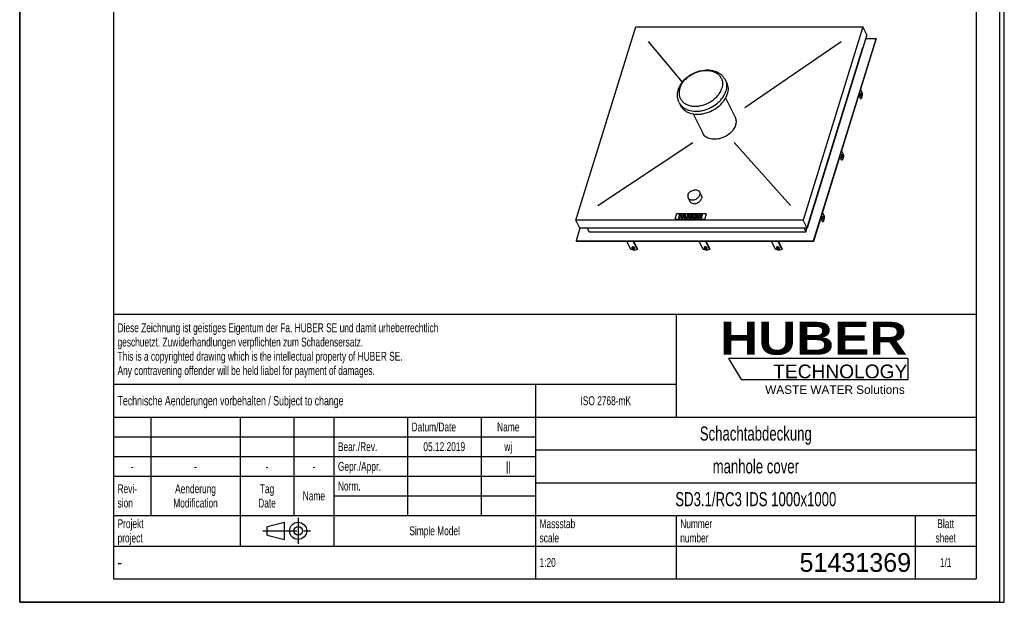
# Model space of a CAD drawing. Header units: millimetres. Extents: x 0 to 4200, y 0 to 5940.
# Tile 1 of 3: x 0 to 4200, y 0 to 2486. Entities that reach past the tile are written whole.
import ezdxf

# ---------------------------------------------------------------- set-up
doc = ezdxf.new("R2010")
doc.units = ezdxf.units.MM
doc.header["$LTSCALE"] = 387.2
doc.linetypes.add('CENTER', pattern=[0.6, 0.375, -0.075, 0.075, -0.075])
doc.layers.get('0').update_dxf_attribs({"linetype": 'CONTINUOUS'})
for name, color, linetype in [('_ACHSEN', 7, 'CONTINUOUS'), ('_KURVEN', 7, 'CONTINUOUS'), ('_ZEICHNUNGSELEM', 7, 'CONTINUOUS'), ('HUBER_Logo_BL2', 7, 'CONTINUOUS')]:
    doc.layers.add(name, color=color, linetype=linetype)
doc.styles.get("Standard").update_dxf_attribs({"font": 'txt', "width": 0.7})
doc.styles.add('TEXTSTYLE_2', font='ariblk.ttf')
doc.styles.add('TEXTSTYLE_3', font='arial.ttf')
doc.styles.add('TEXTSTYLE_4', font='txt', dxfattribs={"width": 0.8})
doc.styles.add('TEXTSTYLE_5', font='txt')

# ---------------------------------------------------------------- blocks, each defined once
blk = doc.blocks.new('HUBER_LOGO_BL2', base_point=(3411.6, 1009.5))
at = {"layer": 'HUBER_Logo_BL2', "color": 5, "linetype": 'Continuous'}
for p, q in [((3788.5, 1040.5), (3023.5, 1040.5)), ((3023.5, 1040.5), (3077.5, 950.5)), ((3788.5, 1040.5), (3788.5, 950.5)), ((3077.5, 950.5), (3788.5, 950.5))]:
    blk.add_line(p, q, dxfattribs=at)
at = {"layer": 'HUBER_Logo_BL2', "color": 2, "linetype": 'Continuous', "attachment_point": 3, "line_spacing_factor": 0.78}
for s, insert, char_height, width, style in [('HUBER\\P\\fArial;\\H58.5;TECHNOLOGY ', (3786.3, 1196.7), 140.4, 775.343, 'TEXTSTYLE_2'), ('WASTE WATER Solutions', (3775.2, 925.3), 36, 594.067, 'TEXTSTYLE_3')]:
    blk.add_mtext(s, dxfattribs=dict(at, insert=insert, char_height=char_height, width=width, style=style))
blk = doc.blocks.new('PROJEKTIONSMETHODE_1_BL3', base_point=(1140, 305))
at = {"color": 2, "linetype": 'Continuous'}
for p, q in [((1055.7, 323.3), (1129, 341.7)), ((1129, 268.3), (1129, 341.7)), ((1055.7, 286.7), (1055.7, 323.3)), ((1055.7, 286.7), (1129, 268.3))]:
    blk.add_line(p, q, dxfattribs=at)
at = {"color": 2, "linetype": 'CENTER'}
for p, q in [((1187.7, 360), (1187.7, 250)), ((1037.3, 305), (1242.7, 305))]:
    blk.add_line(p, q, dxfattribs=at)
at = {"color": 2, "linetype": 'Continuous'}
for radius in [36.7, 18.3]:
    blk.add_circle((1187.7, 305), radius, dxfattribs=at)
blk = doc.blocks.new('*T10')
at = {"color": 3, "linetype": 'Continuous'}
for p, q in [((0, 0), (3680, 0)), ((0, 0), (0, -1130)), ((2400, 0), (2400, -440)), ((3680, 0), (3680, -1130)), ((0, -300), (2400, -300)), ((1800, -300), (1800, -1130)), ((0, -440), (3680, -440)), ((160, -440), (160, -860)), ((540, -440), (540, -990)), ((770, -440), (770, -860)), ((940, -440), (940, -990)), ((1254, -440), (1254, -860)), ((1568, -440), (1568, -860)), ((0, -524), (1800, -524)), ((1800, -580), (3680, -580)), ((0, -608), (1800, -608)), ((0, -692), (1800, -692)), ((1800, -720), (3680, -720)), ((940, -776), (1800, -776)), ((0, -860), (3680, -860)), ((2400, -860), (2400, -1130)), ((3420, -860), (3420, -1130)), ((0, -990), (3680, -990)), ((0, -1130), (3680, -1130))]:
    blk.add_line(p, q, dxfattribs=at)
at = {"layer": '_ZEICHNUNGSELEM', "color": 2, "linetype": 'Continuous', "line_spacing_factor": 0.96}
for s, insert, char_height, width, attachment_point in [('Diese Zeichnung ist geistiges Eigentum der Fa. HUBER SE und damit urheberrechtlich \\Pgeschuetzt. Zuwiderhandlungen verpflichten zum Schadensersatz.\\PThis is a copyrighted drawing which is the intellectual property of HUBER SE.\\PAny contravening offender will be held liabel for payment of damages.', (17.5, -39.8), 38, 4429.714, 1), ('Technische Aenderungen vorbehalten / Subject to change', (17.5, -350), 40, 3049.524, 1), ('ISO 2768-mK', (2100, -351), 38, 665.905, 2), ('Datum/Date', (1271.5, -463), 38, 584.476, 1), ('Name', (1684, -463), 38, 253.333, 2), ('Schachtabdeckung', (2740, -480), 60, 1360, 2), ('Bear./Rev.', (957.5, -547), 38, 544.667, 1), ('wj', (1684, -547), 38, 128.476, 2), ('05.12.2019', (1411, -547), 38, 541.048, 2), ('Gepr./Appr.', (957.5, -631), 38, 598.952, 1), ('||', (1684, -631), 38, 101.333, 2), ('manhole cover', (2740, -620), 60, 1128.571, 2), ('-', (80, -631), 38, 68.762, 2), ('-', (350, -631), 38, 68.762, 2), ('-', (655, -631), 38, 68.762, 2), ('-', (855, -631), 38, 68.762, 2), ('Revi-\\Psion', (17.5, -726.6), 38, 276.857, 1), ('Aenderung\\PModification', (350, -726.6), 38, 591.714, 2), ('Tag\\PDate', (655, -726.6), 38, 220.762, 2), ('Norm. ', (957.5, -715), 38, 351.048, 1), ('SD3.1/RC3 IDS 1000x1000 ', (2740, -760), 60, 2171.429, 2), ('Name', (855, -757), 38, 253.333, 2), ('Projekt\\Pproject', (17.5, -875.6), 38, 367.333, 1), ('Massstab\\Pscale', (1817.5, -875.6), 38, 448.762, 1), ('Nummer\\Pnumber', (2417.5, -875.6), 38, 372.762, 1), ('Blatt\\Psheet', (3550, -875.6), 38, 260.571, 2), ('Simple Model', (1370, -906), 38, 656.857, 2), ('1:20', (1817.5, -1041), 38, 204.476, 1), ('1/1', (3550, -1041), 38, 159.238, 2)]:
    blk.add_mtext(s, dxfattribs=dict(at, insert=insert, char_height=char_height, width=width, attachment_point=attachment_point))
for s, insert, char_height, width, attachment_point, style in [('51431369', (3402.5, -1020), 80, 1026.667, 3, 'TEXTSTYLE_5'), ('-', (17.5, -1035), 50, 36.667, 1, 'TEXTSTYLE_4')]:
    blk.add_mtext(s, dxfattribs=dict(at, insert=insert, char_height=char_height, width=width, attachment_point=attachment_point, style=style))

msp = doc.modelspace()

# ---------------------------------------------------------------- linework, layer by layer
at = {"color": 7, "linetype": 'Continuous'}
for p, q in [((0, 0), (0, 5940)), ((0, 0), (0, 5940)), ((4200, 0), (4200, 5940)), ((4200, 0), (4200, 5940)), ((2372.88, 1630.59), (2627.54, 2454.65)), ((2627.54, 2454.65), (3596.49, 2454.65)), ((3596.49, 2454.65), (3341.84, 1630.59)), ((3613.27, 2420.46), (3596.49, 2454.65)), ((3613.27, 2420.46), (3358.62, 1596.41)), ((3386.46, 1542.58), (3652.73, 2404.24)), ((3387.07, 1541.34), (3653.34, 2403)), ((3652.73, 2404.24), (3608.26, 2404.24)), ((3652.73, 2404.24), (3653.34, 2403)), ((3353.87, 1580.18), (3596.9, 2366.64)), ((3596.74, 2366.97), (3596.9, 2366.64)), ((2389.66, 1596.41), (2372.88, 1630.59)), ((3341.84, 1630.59), (2372.88, 1630.59)), ((2389.93, 1596.41), (2373.29, 1542.58)), ((3358.62, 1596.41), (2389.66, 1596.41)), ((2421.16, 1596.41), (2429.12, 1580.18)), ((3358.62, 1596.41), (3341.84, 1630.59)), ((3345.91, 1596.41), (3353.87, 1580.18)), ((2429.12, 1580.18), (3353.87, 1580.18)), ((2373.29, 1542.58), (2373.9, 1541.34)), ((2373.29, 1542.58), (3386.46, 1542.58)), ((2373.9, 1541.34), (3387.07, 1541.34)), ((2606.82, 1505.91), (2589.44, 1541.34)), ((2617.07, 1541.34), (2634.46, 1505.91)), ((2618.32, 1541.34), (2634.94, 1507.48)), ((3223.93, 1505.91), (3206.55, 1541.34)), ((3234.18, 1541.34), (3251.57, 1505.91)), ((3235.43, 1541.34), (3252.05, 1507.48)), ((3386.46, 1542.58), (3387.07, 1541.34)), ((2634.46, 1505.91), (2634.94, 1507.48)), ((3251.57, 1505.91), (3252.05, 1507.48)), ((0, 0), (4200, 0)), ((0, 0), (4200, 0))]:
    msp.add_line(p, q, dxfattribs=at)
at = {"color": 3, "linetype": 'Continuous'}
for p, q in [((4180, 5900), (4180, 0)), ((0, 2970), (0, 0)), ((4180, 0), (0, 0))]:
    msp.add_line(p, q, dxfattribs=at)
at = {"color": 5, "linetype": 'Continuous'}
for p, q in [((400, 5800), (400, 100)), ((4080, 5800), (4080, 100)), ((400, 100), (4080, 100))]:
    msp.add_line(p, q, dxfattribs=at)
at = {"color": 7, "linetype": 'Continuous'}
for points, knots in [([(2611.38, 1514.05), (2611.29, 1513.75), (2611.24, 1513.07), (2611.45, 1512.44), (2611.6, 1512.13)], [0, 0, 0, 0, 0.4740095, 1, 1, 1, 1]), ([(2623.58, 1512.13), (2623.34, 1512.62), (2622.59, 1513.57), (2621.08, 1514.7), (2619.21, 1515.58), (2617.18, 1516.11), (2615.19, 1516.23), (2613.44, 1515.94), (2612.06, 1515.24), (2611.5, 1514.45), (2611.38, 1514.05)], [0, 0, 0, 0, 0.1139078, 0.2474656, 0.393864, 0.5430021, 0.6841578, 0.8084916, 0.912072, 1, 1, 1, 1]), ([(2611.6, 1512.13), (2611.84, 1511.64), (2612.59, 1510.69), (2614.1, 1509.56), (2615.97, 1508.68), (2618, 1508.15), (2619.99, 1508.03), (2621.74, 1508.32), (2623.12, 1509.02), (2623.68, 1509.81), (2623.8, 1510.21)], [0, 0, 0, 0, 0.1139078, 0.2474656, 0.393864, 0.5430021, 0.6841578, 0.8084916, 0.912072, 1, 1, 1, 1]), ([(2611.77, 1514.78), (2611.78, 1514.69), (2611.83, 1514.32), (2611.96, 1513.95), (2612.09, 1513.7)], [0, 0, 0, 0, 0.2374982, 1, 1, 1, 1]), ([(2612.09, 1513.7), (2612.3, 1513.25), (2612.96, 1512.38), (2614.3, 1511.31), (2615.96, 1510.45), (2617.8, 1509.86), (2619.67, 1509.61), (2621.78, 1509.71), (2623.32, 1510.33), (2623.89, 1511.04)], [0, 0, 0, 0, 0.1102651, 0.2384178, 0.3793689, 0.5251901, 0.6670191, 0.7967543, 1, 1, 1, 1]), ([(2623.8, 1510.21), (2623.89, 1510.51), (2623.94, 1511.18), (2623.73, 1511.82), (2623.58, 1512.13)], [0, 0, 0, 0, 0.4740095, 1, 1, 1, 1]), ([(3228.49, 1514.05), (3228.4, 1513.75), (3228.35, 1513.07), (3228.56, 1512.44), (3228.71, 1512.13)], [0, 0, 0, 0, 0.4740095, 1, 1, 1, 1]), ([(3240.69, 1512.13), (3240.45, 1512.62), (3239.7, 1513.57), (3238.19, 1514.7), (3236.32, 1515.58), (3234.29, 1516.11), (3232.3, 1516.23), (3230.55, 1515.94), (3229.17, 1515.24), (3228.61, 1514.45), (3228.49, 1514.05)], [0, 0, 0, 0, 0.1139078, 0.2474656, 0.393864, 0.5430021, 0.6841578, 0.8084916, 0.912072, 1, 1, 1, 1]), ([(3228.71, 1512.13), (3228.95, 1511.64), (3229.7, 1510.69), (3231.21, 1509.56), (3233.08, 1508.68), (3235.11, 1508.15), (3237.1, 1508.03), (3238.85, 1508.32), (3240.23, 1509.02), (3240.79, 1509.81), (3240.91, 1510.21)], [0, 0, 0, 0, 0.1139078, 0.2474656, 0.393864, 0.5430021, 0.6841578, 0.8084916, 0.912072, 1, 1, 1, 1]), ([(3228.88, 1514.78), (3228.89, 1514.69), (3228.94, 1514.32), (3229.07, 1513.95), (3229.2, 1513.7)], [0, 0, 0, 0, 0.2374982, 1, 1, 1, 1]), ([(3229.2, 1513.7), (3229.42, 1513.25), (3230.07, 1512.38), (3231.41, 1511.31), (3233.07, 1510.45), (3234.91, 1509.86), (3236.78, 1509.61), (3238.89, 1509.71), (3240.43, 1510.33), (3241, 1511.04)], [0, 0, 0, 0, 0.1102651, 0.2384178, 0.3793689, 0.5251901, 0.6670191, 0.7967543, 1, 1, 1, 1]), ([(3240.91, 1510.21), (3241, 1510.51), (3241.05, 1511.18), (3240.84, 1511.82), (3240.69, 1512.13)], [0, 0, 0, 0, 0.4740095, 1, 1, 1, 1]), ([(2634.46, 1505.91), (2632.83, 1504.82), (2628.76, 1503.22), (2621.9, 1502.55), (2614.35, 1503.39), (2609.3, 1504.91), (2606.82, 1505.91)], [0, 0, 0, 0, 0.2058635, 0.4489582, 0.7193202, 1, 1, 1, 1]), ([(3251.57, 1505.91), (3249.94, 1504.82), (3245.87, 1503.22), (3239.01, 1502.55), (3231.46, 1503.39), (3226.41, 1504.91), (3223.93, 1505.91)], [0, 0, 0, 0, 0.2058635, 0.4489582, 0.7193202, 1, 1, 1, 1])]:
    msp.add_open_spline(points, degree=3, knots=knots, dxfattribs=at)
at = {"layer": '_ACHSEN', "color": 7, "linetype": 'Continuous'}
for p, q in [((3009.62, 2228.89), (3015.72, 2216.46)), ((3595.48, 2171.74), (3587.14, 2188.75)), ((3011.28, 2151.73), (3051.63, 2069.5)), ((3579.16, 2162.95), (3586.38, 2148.24)), ((3579.87, 2165.25), (3588.22, 2148.24)), ((3588.22, 2148.24), (3586.38, 2148.24)), ((2813.01, 2132.41), (2819.11, 2119.98)), ((2873.03, 2083.89), (2913.38, 2001.65)), ((3505.29, 1885.83), (3498.07, 1900.53)), ((3507.13, 1885.83), (3498.78, 1902.84)), ((3506.04, 1926.34), (3514.39, 1909.33)), ((3507.13, 1885.83), (3505.29, 1885.83)), ((2851.01, 1726.07), (2858.63, 1710.53)), ((2900.38, 1750.3), (2908.01, 1734.76)), ((3416.98, 1638.12), (3424.19, 1623.41)), ((3417.69, 1640.42), (3426.04, 1623.41)), ((3433.3, 1646.91), (3424.95, 1663.92)), ((3426.04, 1623.41), (3424.19, 1623.41)), ((2915.38, 1505.91), (2897.99, 1541.34)), ((2925.63, 1541.34), (2943.01, 1505.91)), ((2926.88, 1541.34), (2943.5, 1507.48)), ((2943.01, 1505.91), (2943.5, 1507.48))]:
    msp.add_line(p, q, dxfattribs=at)
for points, knots in [([(2809.71, 2187.12), (2811.19, 2191.93), (2815.05, 2201.45), (2823.05, 2214.85), (2833.1, 2227.33), (2848.99, 2242.51), (2867.81, 2254.79), (2888.37, 2263.57), (2909.49, 2269.76), (2931.21, 2272.04), (2952.2, 2269.82), (2966.94, 2265.94), (2980.49, 2259.83), (2992.47, 2251.53), (3002.46, 2241.2), (3007.54, 2233.12), (3009.62, 2228.89)], [0, 0, 0, 0, 0.0602801, 0.1223081, 0.1860869, 0.2514105, 0.3847583, 0.451897, 0.5184659, 0.6476064, 0.7098177, 0.7702712, 0.829149, 0.8867863, 0.9435959, 1, 1, 1, 1]), ([(2813.01, 2132.41), (2810.99, 2136.53), (2807.77, 2145.25), (2805.66, 2159.08), (2806.23, 2173.25), (2808.29, 2182.55), (2809.71, 2187.12)], [0, 0, 0, 0, 0.2457505, 0.4931759, 0.7440195, 1, 1, 1, 1]), ([(3015.72, 2216.46), (3017.45, 2212.92), (3020.22, 2205.39), (3022.01, 2193.33), (3021.44, 2180.74), (3019.56, 2172.38), (3018.27, 2168.22)], [0, 0, 0, 0, 0.2390843, 0.4829162, 0.735575, 1, 1, 1, 1]), ([(2819.11, 2119.98), (2820.96, 2116.21), (2825.57, 2108.99), (2834.78, 2099.76), (2846.08, 2092.32), (2863.91, 2084.81), (2884.28, 2081.83), (2905.42, 2082.96), (2927.65, 2086.97), (2954.68, 2097.07), (2978.74, 2112.92), (2994.97, 2128.46), (3008.13, 2144.75), (3015.32, 2158.68), (3018.27, 2168.22)], [0, 0, 0, 0, 0.050746, 0.1026298, 0.156609, 0.2133398, 0.3356261, 0.4012078, 0.4690088, 0.6081778, 0.7469379, 0.8142557, 0.8792088, 1, 1, 1, 1]), ([(3587.23, 2161.12), (3587, 2161.58), (3586.63, 2162.67), (3586.32, 2164.44), (3586.23, 2166.38), (3586.36, 2168.3), (3586.71, 2170.02), (3587.17, 2171.26), (3587.64, 2172.01), (3588, 2172.4), (3588.39, 2172.65), (3588.67, 2172.71), (3588.8, 2172.71)], [0, 0, 0, 0, 0.1234689, 0.2691155, 0.4261621, 0.5821152, 0.7246376, 0.8434609, 0.8921079, 0.933464, 0.9686066, 1, 1, 1, 1]), ([(3588.8, 2159.71), (3588.66, 2159.71), (3588.35, 2159.78), (3587.93, 2160.07), (3587.54, 2160.53), (3587.33, 2160.91), (3587.23, 2161.12)], [0, 0, 0, 0, 0.1954426, 0.4179159, 0.6840526, 1, 1, 1, 1]), ([(3587.88, 2172.26), (3587.94, 2172.2), (3588.2, 2171.91), (3588.4, 2171.57), (3588.53, 2171.3)], [0, 0, 0, 0, 0.2224933, 1, 1, 1, 1]), ([(3588.53, 2171.3), (3588.72, 2170.91), (3589.04, 2170.02), (3589.46, 2167.99), (3589.57, 2165.31), (3589.19, 2162.72), (3588.54, 2161.04), (3588.12, 2160.39), (3587.88, 2160.15)], [0, 0, 0, 0, 0.1126737, 0.2439185, 0.5332335, 0.8036442, 0.9133342, 1, 1, 1, 1]), ([(3588.22, 2148.24), (3588.77, 2148.61), (3589.84, 2149.62), (3591.19, 2151.57), (3592.41, 2154.04), (3593.87, 2158.14), (3595.1, 2164.1), (3595.45, 2169.11), (3595.48, 2171.74)], [0, 0, 0, 0, 0.0786024, 0.1720083, 0.2809566, 0.4046124, 0.687756, 1, 1, 1, 1]), ([(3588.8, 2172.71), (3588.94, 2172.71), (3589.26, 2172.63), (3589.67, 2172.34), (3590.06, 2171.88), (3590.27, 2171.51), (3590.37, 2171.3)], [0, 0, 0, 0, 0.1954426, 0.4179159, 0.6840526, 1, 1, 1, 1]), ([(3590.37, 2171.3), (3590.6, 2170.83), (3590.97, 2169.75), (3591.28, 2167.97), (3591.37, 2166.04), (3591.24, 2164.12), (3590.9, 2162.39), (3590.44, 2161.15), (3589.96, 2160.41), (3589.6, 2160.02), (3589.22, 2159.77), (3588.93, 2159.71), (3588.8, 2159.71)], [0, 0, 0, 0, 0.1234689, 0.2691155, 0.4261621, 0.5821152, 0.7246376, 0.8434609, 0.8921079, 0.933464, 0.9686066, 1, 1, 1, 1]), ([(3051.63, 2069.5), (3052.85, 2067.01), (3054.8, 2061.71), (3056.06, 2053.23), (3055.66, 2044.38), (3054.34, 2038.5), (3053.43, 2035.57)], [0, 0, 0, 0, 0.2390843, 0.4829162, 0.7355749, 1, 1, 1, 1]), ([(3053.43, 2035.57), (3051.36, 2028.86), (3046.3, 2019.07), (3037.04, 2007.61), (3025.63, 1996.69), (3008.71, 1985.54), (2989.71, 1978.44), (2974.08, 1975.62), (2959.21, 1974.83), (2944.88, 1976.92), (2932.34, 1982.2), (2924.4, 1987.44), (2917.92, 1993.92), (2914.68, 1999), (2913.38, 2001.65)], [0, 0, 0, 0, 0.1207912, 0.1857443, 0.2530621, 0.3918222, 0.5309912, 0.5987922, 0.6643739, 0.7866602, 0.843391, 0.8973702, 0.949254, 1, 1, 1, 1]), ([(3507.71, 1910.29), (3507.58, 1910.29), (3507.29, 1910.23), (3506.9, 1909.98), (3506.54, 1909.59), (3506.07, 1908.85), (3505.61, 1907.61), (3505.27, 1905.88), (3505.14, 1903.96), (3505.23, 1902.03), (3505.54, 1900.25), (3505.91, 1899.17), (3506.13, 1898.7)], [0, 0, 0, 0, 0.0313934, 0.066536, 0.1078921, 0.1565391, 0.2753624, 0.4178848, 0.5738379, 0.7308845, 0.8765311, 1, 1, 1, 1]), ([(3506.13, 1898.7), (3506.24, 1898.49), (3506.45, 1898.12), (3506.83, 1897.66), (3507.25, 1897.36), (3507.56, 1897.29), (3507.71, 1897.29)], [0, 0, 0, 0, 0.3159474, 0.5820841, 0.8045574, 1, 1, 1, 1]), ([(3507.44, 1908.88), (3507.39, 1908.98), (3507.21, 1909.32), (3506.99, 1909.65), (3506.79, 1909.85)], [0, 0, 0, 0, 0.2785613, 1, 1, 1, 1]), ([(3506.79, 1897.74), (3507.02, 1897.97), (3507.45, 1898.62), (3508.09, 1900.31), (3508.47, 1902.9), (3508.37, 1905.58), (3507.95, 1907.6), (3507.63, 1908.49), (3507.44, 1908.88)], [0, 0, 0, 0, 0.0866658, 0.1963558, 0.4667665, 0.7560815, 0.8873263, 1, 1, 1, 1]), ([(3514.39, 1909.33), (3514.36, 1906.7), (3514, 1901.68), (3512.78, 1895.72), (3511.32, 1891.62), (3510.1, 1889.15), (3508.75, 1887.2), (3507.68, 1886.2), (3507.13, 1885.83)], [0, 0, 0, 0, 0.312244, 0.5953876, 0.7190434, 0.8279917, 0.9213976, 1, 1, 1, 1]), ([(3509.28, 1908.88), (3509.18, 1909.09), (3508.97, 1909.47), (3508.58, 1909.93), (3508.16, 1910.22), (3507.85, 1910.29), (3507.71, 1910.29)], [0, 0, 0, 0, 0.3159474, 0.5820841, 0.8045574, 1, 1, 1, 1]), ([(3507.71, 1897.29), (3507.84, 1897.29), (3508.12, 1897.35), (3508.51, 1897.6), (3508.87, 1897.99), (3509.34, 1898.74), (3509.8, 1899.97), (3510.15, 1901.7), (3510.28, 1903.62), (3510.18, 1905.56), (3509.88, 1907.33), (3509.51, 1908.42), (3509.28, 1908.88)], [0, 0, 0, 0, 0.0313934, 0.066536, 0.1078921, 0.1565391, 0.2753624, 0.4178848, 0.5738379, 0.7308845, 0.8765311, 1, 1, 1, 1]), ([(2850.37, 1738.19), (2849.74, 1736.15), (2849.27, 1732.96), (2849.88, 1728.85), (2850.57, 1726.96), (2851.01, 1726.07)], [0, 0, 0, 0, 0.5161113, 0.7604342, 1, 1, 1, 1]), ([(2850.37, 1738.19), (2851.11, 1740.58), (2853.56, 1745.34), (2858.17, 1750.27), (2862.68, 1753.65), (2867.68, 1756.56), (2874.4, 1759.07), (2882.62, 1760.09), (2890.23, 1758.98), (2895.62, 1756.21), (2898.76, 1753.06), (2899.92, 1751.25), (2900.38, 1750.3)], [0, 0, 0, 0, 0.120885, 0.2529841, 0.3220667, 0.3920884, 0.5313656, 0.6645841, 0.7869655, 0.8972904, 0.9492145, 1, 1, 1, 1]), ([(2851.01, 1726.07), (2851.47, 1725.13), (2852.63, 1723.31), (2855.77, 1720.16), (2861.16, 1717.39), (2868.78, 1716.29), (2876.99, 1717.31), (2883.71, 1719.82), (2888.71, 1722.73), (2893.22, 1726.11), (2897.83, 1731.04), (2900.28, 1735.79), (2901.03, 1738.19)], [0, 0, 0, 0, 0.0507855, 0.1027096, 0.2130345, 0.3354159, 0.4686344, 0.6079116, 0.6779333, 0.7470159, 0.879115, 1, 1, 1, 1]), ([(2858.63, 1710.53), (2859.1, 1709.59), (2860.26, 1707.77), (2863.4, 1704.62), (2868.78, 1701.85), (2876.4, 1700.75), (2884.62, 1701.77), (2891.33, 1704.28), (2896.34, 1707.19), (2900.85, 1710.57), (2905.46, 1715.5), (2907.91, 1720.25), (2908.65, 1722.65)], [0, 0, 0, 0, 0.0507855, 0.1027096, 0.2130345, 0.3354159, 0.4686344, 0.6079116, 0.6779333, 0.7470159, 0.879115, 1, 1, 1, 1]), ([(2900.38, 1750.3), (2900.82, 1749.42), (2901.51, 1747.52), (2902.13, 1743.42), (2901.65, 1740.22), (2901.03, 1738.19)], [0, 0, 0, 0, 0.2395658, 0.4838887, 1, 1, 1, 1]), ([(2908.01, 1734.76), (2908.45, 1733.88), (2909.14, 1731.98), (2909.75, 1727.88), (2909.28, 1724.68), (2908.65, 1722.65)], [0, 0, 0, 0, 0.2395658, 0.4838887, 1, 1, 1, 1]), ([(3425.04, 1636.29), (3424.81, 1636.75), (3424.45, 1637.84), (3424.14, 1639.61), (3424.05, 1641.55), (3424.18, 1643.47), (3424.52, 1645.2), (3424.98, 1646.43), (3425.45, 1647.18), (3425.81, 1647.57), (3426.2, 1647.82), (3426.48, 1647.88), (3426.62, 1647.88)], [0, 0, 0, 0, 0.1234689, 0.2691155, 0.4261621, 0.5821152, 0.7246376, 0.8434609, 0.8921079, 0.933464, 0.9686066, 1, 1, 1, 1]), ([(3426.35, 1646.47), (3426.54, 1646.08), (3426.86, 1645.19), (3427.28, 1643.17), (3427.38, 1640.48), (3427, 1637.89), (3426.35, 1636.21), (3425.93, 1635.56), (3425.69, 1635.32)], [0, 0, 0, 0, 0.1126737, 0.2439185, 0.5332335, 0.8036442, 0.9133342, 1, 1, 1, 1]), ([(3425.7, 1647.43), (3425.76, 1647.37), (3426.02, 1647.08), (3426.21, 1646.74), (3426.35, 1646.47)], [0, 0, 0, 0, 0.2224933, 1, 1, 1, 1]), ([(3426.04, 1623.41), (3426.58, 1623.78), (3427.65, 1624.79), (3429.01, 1626.74), (3430.22, 1629.21), (3431.69, 1633.31), (3432.91, 1639.27), (3433.27, 1644.28), (3433.3, 1646.91)], [0, 0, 0, 0, 0.0786024, 0.1720083, 0.2809566, 0.4046124, 0.687756, 1, 1, 1, 1]), ([(3426.62, 1647.88), (3426.76, 1647.88), (3427.07, 1647.81), (3427.49, 1647.51), (3427.87, 1647.05), (3428.09, 1646.68), (3428.19, 1646.47)], [0, 0, 0, 0, 0.1954426, 0.4179159, 0.6840526, 1, 1, 1, 1]), ([(3428.19, 1646.47), (3428.42, 1646), (3428.78, 1644.92), (3429.09, 1643.15), (3429.18, 1641.21), (3429.05, 1639.29), (3428.71, 1637.56), (3428.25, 1636.32), (3427.78, 1635.58), (3427.42, 1635.19), (3427.03, 1634.94), (3426.75, 1634.88), (3426.62, 1634.88)], [0, 0, 0, 0, 0.1234689, 0.2691155, 0.4261621, 0.5821152, 0.7246376, 0.8434609, 0.8921079, 0.933464, 0.9686066, 1, 1, 1, 1]), ([(3426.62, 1634.88), (3426.47, 1634.88), (3426.16, 1634.95), (3425.74, 1635.24), (3425.36, 1635.7), (3425.15, 1636.08), (3425.04, 1636.29)], [0, 0, 0, 0, 0.1954426, 0.4179159, 0.6840526, 1, 1, 1, 1]), ([(2919.93, 1514.05), (2919.84, 1513.75), (2919.79, 1513.07), (2920.01, 1512.44), (2920.16, 1512.13)], [0, 0, 0, 0, 0.4740095, 1, 1, 1, 1]), ([(2932.13, 1512.13), (2931.89, 1512.62), (2931.15, 1513.57), (2929.63, 1514.7), (2927.77, 1515.58), (2925.74, 1516.11), (2923.75, 1516.23), (2921.99, 1515.94), (2920.62, 1515.24), (2920.06, 1514.45), (2919.93, 1514.05)], [0, 0, 0, 0, 0.1139078, 0.2474656, 0.393864, 0.5430021, 0.6841578, 0.8084916, 0.912072, 1, 1, 1, 1]), ([(2920.16, 1512.13), (2920.4, 1511.64), (2921.14, 1510.69), (2922.66, 1509.56), (2924.52, 1508.68), (2926.55, 1508.15), (2928.54, 1508.03), (2930.3, 1508.32), (2931.67, 1509.02), (2932.23, 1509.81), (2932.35, 1510.21)], [0, 0, 0, 0, 0.1139078, 0.2474656, 0.393864, 0.5430021, 0.6841578, 0.8084916, 0.912072, 1, 1, 1, 1]), ([(2920.33, 1514.78), (2920.34, 1514.69), (2920.39, 1514.32), (2920.51, 1513.95), (2920.64, 1513.7)], [0, 0, 0, 0, 0.2374982, 1, 1, 1, 1]), ([(2920.64, 1513.7), (2920.86, 1513.25), (2921.52, 1512.38), (2922.85, 1511.31), (2924.51, 1510.45), (2926.35, 1509.86), (2928.22, 1509.61), (2930.34, 1509.71), (2931.87, 1510.33), (2932.44, 1511.04)], [0, 0, 0, 0, 0.1102651, 0.2384178, 0.3793689, 0.5251901, 0.6670191, 0.7967543, 1, 1, 1, 1]), ([(2932.35, 1510.21), (2932.45, 1510.51), (2932.5, 1511.18), (2932.28, 1511.82), (2932.13, 1512.13)], [0, 0, 0, 0, 0.4740095, 1, 1, 1, 1]), ([(2943.01, 1505.91), (2941.39, 1504.82), (2937.32, 1503.22), (2930.46, 1502.55), (2922.9, 1503.39), (2917.85, 1504.91), (2915.38, 1505.91)], [0, 0, 0, 0, 0.2058635, 0.4489582, 0.7193202, 1, 1, 1, 1])]:
    msp.add_open_spline(points, degree=3, knots=knots, dxfattribs=at)
at = {"layer": '_ACHSEN', "color": 9, "linetype": 'Continuous'}
for points, knots in [([(2815.65, 2192.83), (2817.24, 2197.98), (2821.69, 2208.27), (2831.31, 2222.56), (2843.71, 2235.7), (2863.4, 2251.1), (2886.39, 2262.21), (2910.66, 2268.06), (2928.6, 2269.59), (2945.7, 2268.21), (2961.32, 2263.94), (2974.87, 2256.9), (2984.06, 2248.82), (2989.74, 2241.32), (2994.28, 2233.26), (2997.86, 2221.97), (2998.46, 2207.39), (2996.51, 2197.66), (2995.02, 2192.83)], [0, 0, 0, 0, 0.0611153, 0.1260923, 0.1944209, 0.2651842, 0.4087993, 0.479401, 0.547479, 0.6121449, 0.6729294, 0.7299203, 0.7838584, 0.8101493, 0.8362307, 0.8885605, 0.94271, 1, 1, 1, 1]), ([(3009.62, 2228.89), (3011.35, 2225.35), (3014.12, 2217.82), (3015.91, 2205.76), (3015.34, 2193.17), (3013.46, 2184.81), (3012.17, 2180.65)], [0, 0, 0, 0, 0.2390843, 0.4829162, 0.735575, 1, 1, 1, 1]), ([(2815.65, 2192.83), (2814.16, 2188.01), (2812.21, 2178.28), (2812.81, 2163.7), (2816.39, 2152.41), (2820.94, 2144.35), (2826.61, 2136.85), (2835.81, 2128.77), (2849.35, 2121.73), (2864.98, 2117.46), (2882.07, 2116.08), (2900.02, 2117.61), (2924.28, 2123.46), (2947.27, 2134.57), (2966.96, 2149.97), (2979.37, 2163.11), (2988.98, 2177.4), (2993.43, 2187.69), (2995.02, 2192.83)], [0, 0, 0, 0, 0.05729, 0.1114395, 0.1637693, 0.1898507, 0.2161416, 0.2700797, 0.3270706, 0.3878551, 0.452521, 0.520599, 0.5912007, 0.7348158, 0.8055791, 0.8739077, 0.9388847, 1, 1, 1, 1]), ([(2813.01, 2132.41), (2814.86, 2128.65), (2819.47, 2121.42), (2828.68, 2112.2), (2839.97, 2104.75), (2857.81, 2097.24), (2878.18, 2094.26), (2899.32, 2095.39), (2921.55, 2099.4), (2948.58, 2109.5), (2972.64, 2125.35), (2988.87, 2140.89), (3002.03, 2157.18), (3009.22, 2171.11), (3012.17, 2180.65)], [0, 0, 0, 0, 0.050746, 0.1026298, 0.156609, 0.2133398, 0.3356261, 0.4012078, 0.4690088, 0.6081778, 0.7469379, 0.8142557, 0.8792088, 1, 1, 1, 1])]:
    msp.add_open_spline(points, degree=3, knots=knots, dxfattribs=at)
at = {"layer": '_KURVEN', "color": 4, "linetype": 'Continuous'}
for p, q in [((2827.06, 2219.66), (2681.86, 2391.99)), ((3092.99, 2110.98), (3503.44, 2391.99)), ((2465.93, 1693.26), (2870.92, 1961.45)), ((3048.28, 1961.45), (3287.52, 1693.26)), ((2801.36, 1658.01), (2794.1, 1634.51)), ((2930.31, 1658.01), (2801.36, 1658.01)), ((2814.8, 1654.09), (2809.96, 1638.43)), ((2809.96, 1638.43), (2815.65, 1638.43)), ((2820.49, 1654.09), (2814.8, 1654.09)), ((2815.65, 1638.43), (2817.61, 1644.76)), ((2817.61, 1644.76), (2823.83, 1644.76)), ((2818.8, 1648.61), (2820.49, 1654.09)), ((2825.02, 1648.61), (2818.8, 1648.61)), ((2823.83, 1644.76), (2821.87, 1638.43)), ((2821.87, 1638.43), (2827.59, 1638.43)), ((2826.71, 1654.09), (2825.02, 1648.61)), ((2832.43, 1654.09), (2826.71, 1654.09)), ((2827.59, 1638.43), (2832.43, 1654.09)), ((2836.22, 1654.09), (2833.34, 1644.75)), ((2841.9, 1654.09), (2836.22, 1654.09)), ((2838.95, 1644.53), (2841.9, 1654.09)), ((2848.2, 1654.09), (2845.24, 1644.53)), ((2853.88, 1654.09), (2848.2, 1654.09)), ((2850.99, 1644.75), (2853.88, 1654.09)), ((2857.66, 1654.09), (2852.82, 1638.43)), ((2852.82, 1638.43), (2862.65, 1638.43)), ((2868.32, 1654.09), (2857.66, 1654.09)), ((2859.6, 1641.79), (2860.58, 1644.97)), ((2862.51, 1641.79), (2859.6, 1641.79)), ((2860.58, 1644.97), (2863.47, 1644.97)), ((2861.5, 1647.95), (2862.42, 1650.92)), ((2863.98, 1647.95), (2861.5, 1647.95)), ((2862.42, 1650.92), (2864.94, 1650.92)), ((2877.65, 1654.09), (2872.81, 1638.43)), ((2872.81, 1638.43), (2888.34, 1638.43)), ((2892.91, 1654.09), (2877.65, 1654.09)), ((2879.61, 1641.97), (2880.57, 1645.06)), ((2889.44, 1641.97), (2879.61, 1641.97)), ((2880.57, 1645.06), (2889.43, 1645.06)), ((2881.55, 1648.26), (2882.32, 1650.75)), ((2890.41, 1648.26), (2881.55, 1648.26)), ((2882.32, 1650.75), (2891.87, 1650.75)), ((2888.34, 1638.43), (2889.44, 1641.97)), ((2889.43, 1645.06), (2890.41, 1648.26)), ((2896.33, 1654.09), (2891.48, 1638.43)), ((2891.48, 1638.43), (2897.2, 1638.43)), ((2891.87, 1650.75), (2892.91, 1654.09)), ((2905.81, 1654.09), (2896.33, 1654.09)), ((2897.2, 1638.43), (2899.17, 1644.79)), ((2899.17, 1644.79), (2899.67, 1644.79)), ((2900.08, 1647.75), (2901.07, 1650.93)), ((2902.48, 1647.75), (2900.08, 1647.75)), ((2901.07, 1650.93), (2903.57, 1650.93)), ((2901.61, 1643.21), (2903.17, 1638.43)), ((2903.17, 1638.43), (2909.6, 1638.43)), ((2909.6, 1638.43), (2908.24, 1642.96)), ((2923.05, 1634.51), (2930.31, 1658.01)), ((2794.1, 1634.51), (2923.05, 1634.51))]:
    msp.add_line(p, q, dxfattribs=at)
for points in [[(2833.04, 1642.1), (2833.01, 1643.11), (2833.1, 1643.98), (2833.34, 1644.75)], [(2833.7, 1640.3), (2833.29, 1640.88), (2833.07, 1641.48), (2833.04, 1642.1)], [(2835.24, 1638.95), (2834.62, 1639.27), (2834.11, 1639.72), (2833.7, 1640.3)], [(2837.7, 1638.32), (2836.67, 1638.43), (2835.84, 1638.63), (2835.24, 1638.95)], [(2840.59, 1638.16), (2839.68, 1638.16), (2838.72, 1638.21), (2837.7, 1638.32)], [(2838.95, 1644.53), (2838.68, 1643.67), (2838.76, 1643.01), (2839.16, 1642.53)], [(2839.16, 1642.53), (2839.56, 1642.05), (2840.27, 1641.81), (2841.26, 1641.81)], [(2844.73, 1638.68), (2843.52, 1638.34), (2842.13, 1638.16), (2840.59, 1638.16)], [(2841.26, 1641.81), (2842.24, 1641.81), (2843.08, 1642.05), (2843.78, 1642.52)], [(2843.78, 1642.52), (2844.48, 1642.99), (2844.98, 1643.66), (2845.24, 1644.53)], [(2847.41, 1639.98), (2846.49, 1639.36), (2845.6, 1638.93), (2844.73, 1638.68)], [(2849.67, 1642.14), (2849.07, 1641.31), (2848.33, 1640.6), (2847.41, 1639.98)], [(2850.99, 1644.75), (2850.71, 1643.82), (2850.26, 1642.96), (2849.67, 1642.14)], [(2862.51, 1641.79), (2863.49, 1641.79), (2864.22, 1641.93), (2864.71, 1642.23)], [(2865.26, 1638.64), (2863.94, 1638.49), (2863.06, 1638.43), (2862.65, 1638.43)], [(2865.43, 1644.54), (2865.11, 1644.82), (2864.47, 1644.97), (2863.47, 1644.97)], [(2863.98, 1647.95), (2864.86, 1647.95), (2865.52, 1648.08), (2865.95, 1648.33)], [(2864.71, 1642.23), (2865.21, 1642.53), (2865.53, 1642.93), (2865.69, 1643.43)], [(2866.63, 1650.53), (2866.35, 1650.79), (2865.79, 1650.92), (2864.94, 1650.92)], [(2867.58, 1639.15), (2867.03, 1638.92), (2866.25, 1638.75), (2865.26, 1638.64)], [(2865.69, 1643.43), (2865.83, 1643.89), (2865.74, 1644.26), (2865.43, 1644.54)], [(2865.95, 1648.33), (2866.38, 1648.59), (2866.67, 1648.97), (2866.82, 1649.47)], [(2866.82, 1649.47), (2866.96, 1649.91), (2866.9, 1650.28), (2866.63, 1650.53)], [(2869.88, 1640.69), (2869.23, 1640.04), (2868.47, 1639.53), (2867.58, 1639.15)], [(2868.32, 1654.09), (2870.09, 1654.09), (2871.33, 1653.72), (2872.05, 1652.97)], [(2870.88, 1647.81), (2870.28, 1647.36), (2869.51, 1647.02), (2868.56, 1646.76)], [(2868.56, 1646.76), (2869.8, 1646.48), (2870.62, 1646.03), (2871.05, 1645.36)], [(2871.22, 1642.88), (2870.97, 1642.07), (2870.52, 1641.33), (2869.88, 1640.69)], [(2872.63, 1650.19), (2872.34, 1649.26), (2871.76, 1648.47), (2870.88, 1647.81)], [(2871.05, 1645.36), (2871.47, 1644.7), (2871.53, 1643.88), (2871.22, 1642.88)], [(2872.05, 1652.97), (2872.78, 1652.22), (2872.97, 1651.29), (2872.63, 1650.19)], [(2900.94, 1644.41), (2900.61, 1644.66), (2900.18, 1644.79), (2899.67, 1644.79)], [(2901.61, 1643.21), (2901.41, 1643.83), (2901.19, 1644.23), (2900.94, 1644.41)], [(2902.48, 1647.75), (2902.73, 1647.75), (2903.26, 1647.81), (2904.06, 1647.95)], [(2905.56, 1650.52), (2905.27, 1650.79), (2904.6, 1650.93), (2903.57, 1650.93)], [(2904.06, 1647.95), (2904.45, 1648.02), (2904.8, 1648.18), (2905.13, 1648.45)], [(2905.13, 1648.45), (2905.44, 1648.71), (2905.66, 1649.02), (2905.77, 1649.36)], [(2905.77, 1649.36), (2905.93, 1649.86), (2905.86, 1650.25), (2905.56, 1650.52)], [(2907.98, 1645.95), (2907.42, 1645.7), (2906.69, 1645.5), (2905.78, 1645.34)], [(2905.78, 1645.34), (2906.4, 1645.14), (2906.84, 1644.95), (2907.09, 1644.76)], [(2905.81, 1654.09), (2907.57, 1654.09), (2908.88, 1653.97), (2909.73, 1653.71)], [(2907.09, 1644.76), (2907.26, 1644.63), (2907.48, 1644.36), (2907.75, 1643.93)], [(2907.75, 1643.93), (2908.01, 1643.51), (2908.17, 1643.19), (2908.24, 1642.96)], [(2910.25, 1647.49), (2909.62, 1646.86), (2908.86, 1646.35), (2907.98, 1645.95)], [(2909.73, 1653.71), (2910.58, 1653.45), (2911.17, 1652.97), (2911.53, 1652.27)], [(2911.61, 1649.74), (2911.34, 1648.87), (2910.88, 1648.12), (2910.25, 1647.49)], [(2911.53, 1652.27), (2911.89, 1651.58), (2911.91, 1650.74), (2911.61, 1649.74)]]:
    msp.add_open_spline(points, degree=3, dxfattribs=at)

# ---------------------------------------------------------------- block references
msp.add_blockref('*T10', (400, 1230))
at = {"color": 2, "linetype": 'Continuous'}
msp.add_blockref('PROJEKTIONSMETHODE_1_BL3', (1140, 305), dxfattribs=at)
at = {"layer": 'HUBER_Logo_BL2'}
msp.add_blockref('HUBER_LOGO_BL2', (3411.59, 1009.55), dxfattribs=at)

doc.saveas('drawing.dxf')
